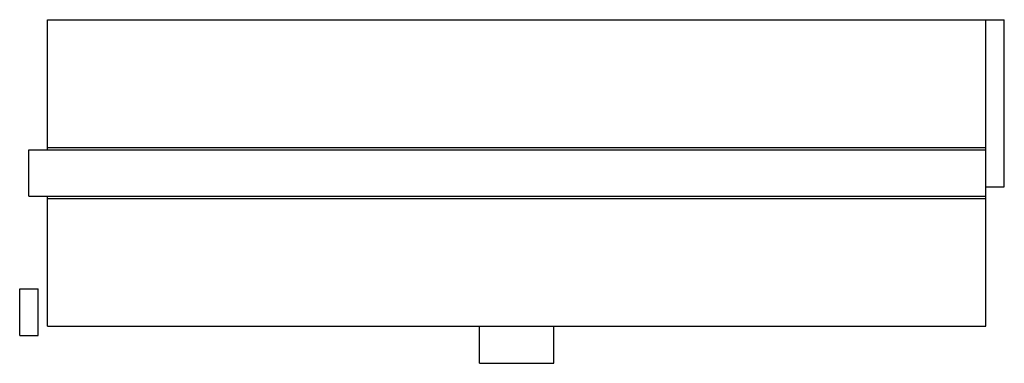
# Model space of a CAD drawing. Header units: millimetres. Extents: x 20 to 232, y -196 to -122.
import ezdxf

# ---------------------------------------------------------------- set-up
doc = ezdxf.new("R2010")
doc.units = ezdxf.units.MM
doc.layers.add('VISIBLE', color=7, linetype='Continuous')

msp = doc.modelspace()

# ---------------------------------------------------------------- linework, layer by layer
at = {"layer": 'VISIBLE'}
for p, q in [((26, -149.49), (26, -121.99)), ((26, -121.99), (26, -122.01)), ((26, -121.99), (227.99, -121.99)), ((26, -149.51), (26, -122.01)), ((26, -122.01), (228.01, -122.01)), ((227.99, -121.99), (228.01, -122.01)), ((227.99, -122), (231.99, -122)), ((228.01, -122), (232.01, -122)), ((228.01, -149.51), (228.01, -122.01)), ((231.99, -122), (232.01, -122)), ((232.01, -158.01), (232.01, -122)), ((22, -159.99), (22, -149.99)), ((22, -159.99), (22, -149.99)), ((22, -149.99), (22, -149.99)), ((22, -149.99), (26, -149.99)), ((22, -149.99), (26, -149.99)), ((22, -160.01), (22, -150.01)), ((22, -160.01), (22, -150.01)), ((22, -150.01), (22, -150.01)), ((22, -150.01), (228.01, -150.01)), ((22, -150.01), (228.01, -150.01)), ((26, -150.01), (26, -149.49)), ((26, -149.49), (26, -149.49)), ((26, -150.01), (26, -149.51)), ((26, -149.51), (26, -149.51)), ((26, -149.51), (228.01, -149.51)), ((228.01, -150.01), (228.01, -149.51)), ((228.01, -149.51), (228.01, -149.51)), ((228.01, -160.01), (228.01, -150.01)), ((228.01, -150.01), (228.01, -150.01)), ((228.01, -158.01), (232.01, -158.01)), ((232.01, -158.01), (232.01, -158.01)), ((22, -159.99), (22, -159.99)), ((22, -159.99), (22, -159.99)), ((22, -160.01), (22, -160.01)), ((22, -160.01), (228.01, -160.01)), ((26, -160.51), (26, -160.01)), ((26, -160.49), (26, -160.01)), ((26, -187.99), (26, -160.49)), ((26, -160.49), (26, -160.49)), ((26, -160.49), (26, -160.49)), ((26, -188.01), (26, -160.51)), ((26, -160.51), (26, -160.51)), ((26, -160.51), (228.01, -160.51)), ((26, -160.51), (228.01, -160.51)), ((228.01, -160.51), (228.01, -160.01)), ((228.01, -160.01), (228.01, -160.01)), ((228.01, -188.01), (228.01, -160.51)), ((228.01, -160.51), (228.01, -160.51)), ((20, -190), (20, -180)), ((20, -190), (20, -180)), ((20, -180), (20, -180)), ((20, -180), (24, -180)), ((20, -180), (24, -180)), ((24, -190), (24, -180)), ((24, -180), (24, -180)), ((26, -187.99), (26, -188.01)), ((26, -188.01), (228.01, -188.01)), ((119, -196.01), (119, -188.01)), ((119, -195.99), (119, -188.01)), ((135, -196.01), (135, -188.01)), ((228.01, -188.01), (228.01, -188.01)), ((20, -190), (20, -190)), ((20, -190), (24, -190)), ((119, -195.99), (119, -196.01)), ((119, -196.01), (135, -196.01))]:
    msp.add_line(p, q, dxfattribs=at)

doc.saveas('drawing.dxf')
